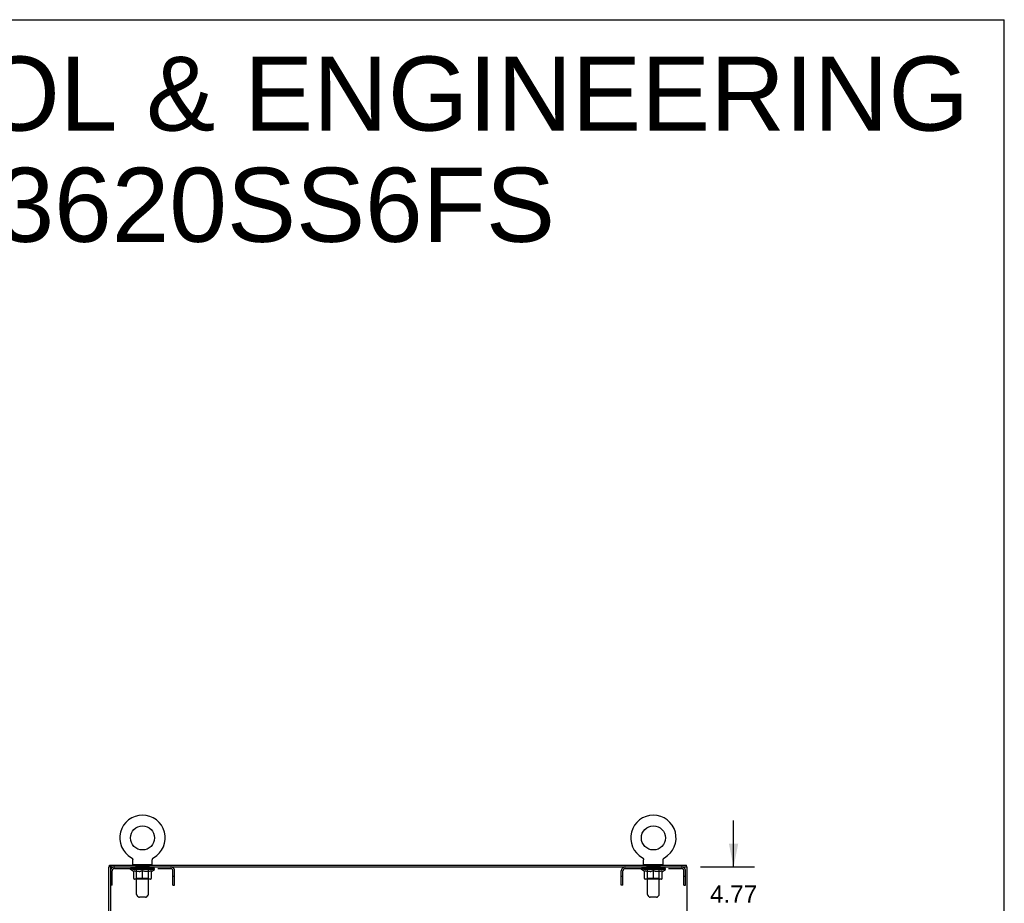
# Model space of a CAD drawing. Header units: inches. Extents: x 0 to 245, y 0 to 159.
# Tile 16 of 16: x 184 to 245, y 104 to 159. Entities that reach past the tile are written whole.
import ezdxf

# ---------------------------------------------------------------- set-up
doc = ezdxf.new("R2010")
doc.units = ezdxf.units.IN
doc.header["$LTSCALE"] = 13.479405
doc.header["$MEASUREMENT"] = 0
doc.linetypes.add('HIDDEN', pattern=[0.2, 0.1, -0.1])
doc.layers.get('0').update_dxf_attribs({"linetype": 'CONTINUOUS'})
for name, color, linetype in [('02___PRT_ALL_AXES', 7, 'CONTINUOUS'), ('DEFAULT_2', 8, 'HIDDEN'), ('DIMENSIONS', 7, 'CONTINUOUS')]:
    doc.layers.add(name, color=color, linetype=linetype)
doc.styles.get("Standard").update_dxf_attribs({"font": 'arial.ttf'})
doc.dimstyles.new('DIMSTYLE_1', dxfattribs={"dimtxt": 1.081236, "dimasz": 1.441648, "dimexe": 0.09, "dimexo": 0.07, "dimgap": 0.0375, "dimtad": 0, "dimtih": 1, "dimtoh": 1, "dimzin": 4, "dimdsep": 46, "dimtxsty": 'Standard', "dimblk": '_FILLED', "dimblk1": '_FILLED', "dimblk2": '_FILLED', "dimcen": 0.09, "dimazin": 1, "dimtfac": 1, "dimtofl": 0, "dimtmove": 0, "dimatfit": 3, "dimldrblk": '_FILLED', "dimfxl": 0, "dimtolj": 1, "dimtzin": 4, "dimarcsym": 0})

# ---------------------------------------------------------------- blocks, each defined once
blk = doc.blocks.new('_FILLED')
at = {"color": 0, "linetype": 'ByBlock'}
blk.add_solid([(0, 0), (-1, 0.2), (-1, -0.2)], dxfattribs=at)
blk = doc.blocks.new('*D10')
at = {"layer": 'DIMENSIONS', "color": 2, "linetype": 'Continuous'}
for p, q in [((228.233, 105.852), (228.233, 108.735)), ((226.181, 105.852), (229.53, 105.852)), ((226.15, 101.081), (229.53, 101.081)), ((228.233, 101.081), (228.233, 98.198))]:
    blk.add_line(p, q, dxfattribs=at)
at = {"layer": 'DIMENSIONS', "color": 2, "linetype": 'Continuous', "xscale": 1.4416475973, "yscale": 1.4416475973, "zscale": 1.4416475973}
for p, rotation in [((228.233, 105.852), 270), ((228.233, 101.081), 90)]:
    blk.add_blockref('_FILLED', p, dxfattribs=dict(at, rotation=rotation))
at = {"layer": 'DIMENSIONS', "color": 2, "linetype": 'Continuous', "insert": (228.233, 104.699), "char_height": 1.0812, "width": 2.93823, "attachment_point": 2, "line_spacing_factor": 0.9}
blk.add_mtext('4.77\\PI.D.', dxfattribs=at)

msp = doc.modelspace()

# ---------------------------------------------------------------- linework, layer by layer
at = {"color": 7, "linetype": 'Continuous'}
for p, q in [((0, 158.581), (245.08, 158.581)), ((245.08, 0), (245.08, 158.581)), ((190.763, 106.428), (190.763, 106.428)), ((190.763, 106.428), (190.768, 106.425)), ((190.765, 106.427), (190.764, 106.428)), ((190.768, 106.425), (190.773, 106.422)), ((190.773, 106.422), (190.778, 106.419)), ((190.778, 106.419), (190.783, 106.415)), ((190.783, 106.415), (190.788, 106.411)), ((190.787, 106.411), (190.792, 106.407)), ((190.792, 106.407), (190.796, 106.403)), ((190.796, 106.403), (190.801, 106.399)), ((190.8, 106.399), (190.805, 106.395)), ((190.804, 106.395), (190.808, 106.39)), ((190.808, 106.39), (190.812, 106.385)), ((190.815, 106.381), (190.819, 106.376)), ((190.819, 106.376), (190.822, 106.37)), ((190.822, 106.37), (190.825, 106.365)), ((190.825, 106.365), (190.827, 106.36)), ((190.827, 106.36), (190.83, 106.354)), ((190.83, 106.355), (190.832, 106.349)), ((190.832, 106.349), (190.834, 106.343)), ((190.834, 106.343), (190.836, 106.338)), ((190.836, 106.338), (190.838, 106.332)), ((190.838, 106.332), (190.839, 106.326)), ((190.839, 106.326), (190.841, 106.32)), ((190.84, 106.32), (190.841, 106.314)), ((190.841, 106.314), (190.842, 106.308)), ((190.842, 106.308), (190.843, 106.303)), ((190.843, 106.303), (190.843, 106.297)), ((190.843, 106.297), (190.843, 106.291)), ((190.843, 106.006), (190.843, 106.291)), ((192.063, 106.006), (192.063, 106.291)), ((192.064, 106.308), (192.065, 106.314)), ((192.064, 106.303), (192.064, 106.308)), ((192.065, 106.314), (192.066, 106.32)), ((192.066, 106.32), (192.067, 106.326)), ((192.067, 106.326), (192.069, 106.332)), ((192.068, 106.332), (192.07, 106.338)), ((192.07, 106.338), (192.072, 106.343)), ((192.072, 106.343), (192.074, 106.349)), ((192.074, 106.349), (192.076, 106.355)), ((192.076, 106.354), (192.079, 106.36)), ((192.079, 106.36), (192.082, 106.365)), ((192.082, 106.365), (192.085, 106.37)), ((192.084, 106.37), (192.088, 106.376)), ((192.088, 106.375), (192.091, 106.381)), ((192.091, 106.38), (192.094, 106.385)), ((192.094, 106.385), (192.098, 106.39)), ((192.098, 106.39), (192.102, 106.395)), ((192.102, 106.395), (192.106, 106.399)), ((192.106, 106.399), (192.11, 106.403)), ((192.11, 106.403), (192.115, 106.407)), ((192.114, 106.407), (192.119, 106.411)), ((192.119, 106.411), (192.124, 106.415)), ((192.123, 106.415), (192.128, 106.419)), ((192.128, 106.419), (192.133, 106.422)), ((192.133, 106.422), (192.138, 106.425)), ((192.133, 106.422), (192.135, 106.423)), ((192.138, 106.425), (192.143, 106.428)), ((192.142, 106.428), (192.141, 106.427)), ((222.555, 106.428), (222.555, 106.428)), ((222.555, 106.428), (222.56, 106.425)), ((222.557, 106.427), (222.556, 106.428)), ((222.56, 106.425), (222.565, 106.422)), ((222.565, 106.422), (222.57, 106.419)), ((222.57, 106.419), (222.575, 106.415)), ((222.575, 106.415), (222.58, 106.411)), ((222.579, 106.411), (222.584, 106.407)), ((222.584, 106.407), (222.588, 106.403)), ((222.588, 106.403), (222.593, 106.399)), ((222.592, 106.399), (222.597, 106.395)), ((222.596, 106.395), (222.6, 106.39)), ((222.6, 106.39), (222.604, 106.385)), ((222.604, 106.385), (222.608, 106.38)), ((222.607, 106.381), (222.611, 106.375)), ((222.611, 106.376), (222.614, 106.37)), ((222.614, 106.37), (222.617, 106.365)), ((222.617, 106.365), (222.619, 106.36)), ((222.619, 106.36), (222.622, 106.354)), ((222.622, 106.355), (222.624, 106.349)), ((222.624, 106.349), (222.626, 106.343)), ((222.626, 106.343), (222.628, 106.338)), ((222.628, 106.338), (222.63, 106.332)), ((222.63, 106.332), (222.631, 106.326)), ((222.631, 106.326), (222.633, 106.32)), ((222.632, 106.32), (222.633, 106.314)), ((222.633, 106.314), (222.634, 106.308)), ((222.634, 106.308), (222.635, 106.303)), ((222.635, 106.303), (222.635, 106.297)), ((222.635, 106.297), (222.635, 106.291)), ((222.635, 106.006), (222.635, 106.291)), ((223.855, 106.006), (223.855, 106.291)), ((223.856, 106.308), (223.857, 106.314)), ((223.856, 106.303), (223.856, 106.308)), ((223.857, 106.314), (223.858, 106.32)), ((223.858, 106.32), (223.859, 106.326)), ((223.859, 106.326), (223.861, 106.332)), ((223.86, 106.332), (223.862, 106.338)), ((223.862, 106.338), (223.864, 106.343)), ((223.864, 106.343), (223.866, 106.349)), ((223.866, 106.349), (223.868, 106.355)), ((223.868, 106.354), (223.871, 106.36)), ((223.871, 106.36), (223.874, 106.365)), ((223.874, 106.365), (223.877, 106.37)), ((223.876, 106.37), (223.88, 106.376)), ((223.88, 106.375), (223.883, 106.381)), ((223.883, 106.38), (223.886, 106.385)), ((223.886, 106.385), (223.89, 106.39)), ((223.89, 106.39), (223.894, 106.395)), ((223.894, 106.395), (223.898, 106.399)), ((223.898, 106.399), (223.902, 106.403)), ((223.902, 106.403), (223.907, 106.407)), ((223.906, 106.407), (223.911, 106.411)), ((223.911, 106.411), (223.916, 106.415)), ((223.915, 106.415), (223.92, 106.419)), ((223.92, 106.419), (223.925, 106.422)), ((223.925, 106.422), (223.93, 106.425)), ((223.925, 106.422), (223.927, 106.423)), ((223.93, 106.425), (223.935, 106.428)), ((223.934, 106.428), (223.933, 106.427)), ((223.935, 106.428), (223.935, 106.428)), ((189.51, 105.852), (189.349, 105.852)), ((189.401, 105.852), (189.401, 105.956)), ((189.453, 105.852), (189.453, 105.79)), ((190.858, 105.986), (190.858, 105.956)), ((192.048, 105.986), (190.858, 105.986)), ((192.048, 105.986), (192.048, 105.956)), ((222.65, 105.986), (222.65, 105.956)), ((223.84, 105.986), (222.65, 105.986)), ((223.84, 105.986), (223.84, 105.956)), ((225.297, 105.852), (225.297, 105.956))]:
    msp.add_line(p, q, dxfattribs=at)
at = {"color": 3, "linetype": 'Continuous'}
for p, q in [((189.349, 16.06), (189.349, 105.852)), ((189.401, 105.956), (225.297, 105.956)), ((189.453, 105.79), (189.453, 16.123)), ((189.516, 105.852), (225.349, 105.852)), ((225.349, 16.06), (225.349, 105.852))]:
    msp.add_line(p, q, dxfattribs=at)
at = {"color": 7, "linetype": 'Continuous'}
for points in [[(190.812, 106.385), (190.816, 106.38), (190.819, 106.375)], [(192.063, 106.291), (192.063, 106.297), (192.064, 106.303)], [(192.063, 106.291), (192.063, 106.297), (192.064, 106.303)], [(223.855, 106.291), (223.855, 106.297), (223.856, 106.303)], [(223.855, 106.291), (223.855, 106.297), (223.856, 106.303)]]:
    msp.add_lwpolyline(points, dxfattribs=at)
for centre in [(191.453, 107.658), (223.245, 107.658)]:
    msp.add_circle(centre, 0.75, dxfattribs=at)
for centre, radius, start, end in [((191.453, 107.658), 1.41, 299.26548, 240.73452), ((223.245, 107.658), 1.41, 299.26547, 240.73452), ((190.863, 106.006), 0.02, 180, 263.07693), ((192.043, 106.006), 0.02, 276.92307, 360), ((222.655, 106.006), 0.02, 180, 263.07693), ((223.835, 106.006), 0.02, 276.92307, 360)]:
    msp.add_arc(centre, radius, start, end, dxfattribs=at)
at = {"color": 3, "linetype": 'Continuous'}
msp.add_arc((189.516, 105.79), 0.0625, 90, 180, dxfattribs=at)
at = {"layer": '02___PRT_ALL_AXES', "color": 8, "linetype": 'HIDDEN'}
for p, q in [((191.016, 105.748), (191.016, 105.852)), ((191.891, 105.852), (191.016, 105.852)), ((191.891, 105.748), (191.016, 105.748)), ((191.891, 105.748), (191.891, 105.852)), ((222.808, 105.748), (222.808, 105.852)), ((223.683, 105.852), (222.808, 105.852)), ((223.683, 105.748), (222.808, 105.748)), ((223.683, 105.748), (223.683, 105.852))]:
    msp.add_line(p, q, dxfattribs=at)
at = {"layer": 'DEFAULT_2', "color": 8, "linetype": 'HIDDEN'}
for p, q in [((190.772, 106.423), (190.773, 106.422)), ((192.143, 106.428), (192.143, 106.428)), ((222.555, 106.428), (222.555, 106.428)), ((222.564, 106.423), (222.565, 106.422)), ((223.935, 106.428), (223.935, 106.428)), ((189.557, 104.727), (189.557, 105.606)), ((189.7, 105.748), (193.207, 105.748)), ((190.71, 105.693), (190.71, 105.748)), ((190.896, 105.563), (190.71, 105.693)), ((192.197, 105.693), (190.71, 105.693)), ((190.721, 105.74), (190.721, 105.748)), ((190.732, 105.736), (190.732, 105.74)), ((190.732, 105.736), (192.175, 105.736)), ((190.742, 105.736), (190.742, 105.74)), ((190.743, 105.736), (190.743, 105.74)), ((190.755, 105.74), (190.755, 105.748)), ((190.774, 105.736), (190.774, 105.74)), ((190.776, 105.736), (190.776, 105.74)), ((190.809, 105.74), (190.809, 105.748)), ((190.827, 105.736), (190.827, 105.74)), ((190.83, 105.736), (190.83, 105.74)), ((191.066, 105.74), (190.837, 105.74)), ((190.884, 105.74), (190.884, 105.748)), ((190.885, 105.736), (190.885, 105.74)), ((190.886, 105.736), (190.886, 105.74)), ((190.889, 105.736), (190.889, 105.74)), ((190.896, 105.563), (190.903, 105.563)), ((190.898, 105.736), (190.898, 105.74)), ((190.899, 105.736), (190.899, 105.74)), ((190.903, 105.736), (190.903, 105.74)), ((190.903, 105.138), (190.903, 105.618)), ((190.903, 105.618), (190.937, 105.605)), ((190.906, 105.736), (190.906, 105.741)), ((190.91, 105.736), (190.91, 105.74)), ((190.929, 105.736), (190.929, 105.74)), ((190.972, 105.593), (190.937, 105.605)), ((190.947, 105.736), (190.947, 105.74)), ((190.949, 105.736), (190.949, 105.743)), ((191.005, 105.583), (190.971, 105.593)), ((190.975, 105.74), (190.975, 105.748)), ((190.975, 105.736), (190.975, 105.74)), ((190.987, 105.736), (190.987, 105.74)), ((190.992, 105.736), (190.992, 105.74)), ((191, 105.736), (191, 105.74)), ((191.038, 105.574), (191.004, 105.583)), ((191.015, 105.736), (191.015, 105.745)), ((191.036, 105.736), (191.036, 105.74)), ((191.071, 105.568), (191.038, 105.575)), ((191.039, 105.736), (191.039, 105.74)), ((191.066, 105.736), (191.066, 105.74)), ((191.104, 105.563), (191.071, 105.568)), ((191.078, 105.986), (191.078, 105.956)), ((191.145, 105.74), (191.079, 105.74)), ((191.081, 105.74), (191.081, 105.748)), ((191.087, 105.141), (191.087, 105.69)), ((191.088, 104.14), (191.088, 105.956)), ((191.09, 105.736), (191.09, 105.74)), ((191.095, 105.736), (191.095, 105.74)), ((191.102, 105.736), (191.102, 105.746)), ((191.252, 105.563), (191.104, 105.563)), ((191.11, 105.736), (191.11, 105.74)), ((191.121, 105.736), (191.121, 105.74)), ((191.145, 105.736), (191.145, 105.74)), ((191.232, 105.74), (191.17, 105.74)), ((191.194, 105.736), (191.194, 105.74)), ((191.199, 105.74), (191.199, 105.748)), ((191.203, 105.736), (191.203, 105.74)), ((191.206, 105.736), (191.206, 105.747)), ((191.209, 105.736), (191.209, 105.74)), ((191.219, 105.736), (191.219, 105.74)), ((191.232, 105.736), (191.232, 105.74)), ((191.252, 105.563), (191.285, 105.568)), ((191.327, 105.74), (191.269, 105.74)), ((191.285, 105.736), (191.285, 105.74)), ((191.318, 105.575), (191.285, 105.568)), ((191.318, 105.74), (191.41, 105.745)), ((191.351, 105.583), (191.318, 105.574)), ((191.324, 105.74), (191.324, 105.748)), ((191.325, 105.748), (191.324, 105.748)), ((191.325, 105.74), (191.325, 105.748)), ((191.325, 105.736), (191.325, 105.74)), ((191.327, 105.736), (191.327, 105.74)), ((191.33, 105.736), (191.33, 105.741)), ((191.331, 105.736), (191.331, 105.74)), ((191.385, 105.593), (191.351, 105.583)), ((191.374, 105.74), (191.447, 105.74)), ((191.382, 105.736), (191.382, 105.74)), ((191.419, 105.605), (191.384, 105.593)), ((191.386, 105.74), (191.386, 105.744)), ((191.41, 105.74), (191.41, 105.745)), ((191.453, 105.618), (191.418, 105.605)), ((191.425, 105.736), (191.425, 105.74)), ((191.45, 105.74), (191.45, 105.74)), ((191.45, 105.736), (191.45, 105.74)), ((191.45, 105.736), (191.45, 105.74)), ((191.453, 105.74), (191.453, 105.748)), ((191.453, 105.748), (191.588, 105.74)), ((191.453, 105.095), (191.453, 105.618)), ((191.453, 105.618), (191.488, 105.605)), ((191.456, 105.736), (191.456, 105.74)), ((191.456, 105.736), (191.456, 105.74)), ((191.456, 105.74), (191.456, 105.74)), ((191.481, 105.736), (191.481, 105.74)), ((191.481, 105.74), (191.532, 105.74)), ((191.522, 105.593), (191.488, 105.605)), ((191.556, 105.583), (191.521, 105.593)), ((191.524, 105.736), (191.524, 105.74)), ((191.589, 105.574), (191.555, 105.583)), ((191.575, 105.736), (191.575, 105.74)), ((191.577, 105.736), (191.577, 105.741)), ((191.58, 105.736), (191.58, 105.74)), ((191.58, 105.74), (191.637, 105.74)), ((191.582, 105.74), (191.582, 105.748)), ((191.582, 105.74), (191.582, 105.748)), ((191.582, 105.748), (191.582, 105.748)), ((191.582, 105.736), (191.582, 105.74)), ((191.622, 105.568), (191.588, 105.575)), ((191.621, 105.736), (191.621, 105.74)), ((191.654, 105.563), (191.621, 105.568)), ((191.803, 105.563), (191.654, 105.563)), ((191.674, 105.736), (191.674, 105.74)), ((191.674, 105.74), (191.737, 105.74)), ((191.688, 105.736), (191.688, 105.74)), ((191.697, 105.736), (191.697, 105.74)), ((191.7, 105.736), (191.7, 105.747)), ((191.703, 105.736), (191.703, 105.74)), ((191.707, 105.74), (191.707, 105.748)), ((191.713, 105.736), (191.713, 105.74)), ((191.762, 105.736), (191.762, 105.74)), ((191.762, 105.74), (191.827, 105.74)), ((191.786, 105.736), (191.786, 105.74)), ((191.797, 105.736), (191.797, 105.74)), ((191.803, 105.563), (191.836, 105.568)), ((191.804, 105.736), (191.804, 105.746)), ((191.811, 105.736), (191.811, 105.74)), ((191.817, 105.736), (191.817, 105.74)), ((191.818, 104.14), (191.818, 105.956)), ((191.819, 105.141), (191.819, 105.69)), ((191.825, 105.74), (191.825, 105.748)), ((191.828, 105.986), (191.828, 105.956)), ((191.869, 105.575), (191.835, 105.568)), ((191.84, 105.736), (191.84, 105.74)), ((191.84, 105.74), (192.069, 105.74)), ((191.868, 105.736), (191.868, 105.74)), ((191.902, 105.583), (191.868, 105.574)), ((191.87, 105.736), (191.87, 105.74)), ((191.891, 105.736), (191.891, 105.745)), ((191.935, 105.593), (191.901, 105.583)), ((191.907, 105.736), (191.907, 105.74)), ((191.915, 105.736), (191.915, 105.74)), ((191.92, 105.736), (191.92, 105.74)), ((191.931, 105.74), (191.931, 105.748)), ((191.931, 105.736), (191.931, 105.74)), ((191.969, 105.605), (191.935, 105.593)), ((191.957, 105.736), (191.957, 105.743)), ((191.959, 105.736), (191.959, 105.74)), ((192.004, 105.618), (191.969, 105.605)), ((191.977, 105.736), (191.977, 105.74)), ((191.997, 105.736), (191.997, 105.74)), ((192.001, 105.736), (192.001, 105.741)), ((192.004, 105.736), (192.004, 105.74)), ((192.004, 105.138), (192.004, 105.618)), ((192.004, 105.563), (192.01, 105.563)), ((192.008, 105.736), (192.008, 105.74)), ((192.008, 105.736), (192.008, 105.74)), ((192.01, 105.563), (192.197, 105.693)), ((192.018, 105.736), (192.018, 105.74)), ((192.021, 105.736), (192.021, 105.74)), ((192.021, 105.736), (192.021, 105.74)), ((192.023, 105.74), (192.023, 105.748)), ((192.076, 105.736), (192.076, 105.74)), ((192.08, 105.736), (192.08, 105.74)), ((192.097, 105.74), (192.097, 105.748)), ((192.13, 105.736), (192.13, 105.74)), ((192.132, 105.736), (192.132, 105.74)), ((192.152, 105.74), (192.152, 105.748)), ((192.163, 105.736), (192.163, 105.74)), ((192.164, 105.736), (192.164, 105.74)), ((192.175, 105.736), (192.175, 105.74)), ((192.185, 105.74), (192.185, 105.748)), ((192.197, 105.693), (192.197, 105.748)), ((193.349, 104.727), (193.349, 105.606)), ((193.453, 104.727), (193.453, 105.606)), ((221.245, 104.727), (221.245, 105.606)), ((221.349, 104.727), (221.349, 105.606)), ((221.492, 105.748), (224.999, 105.748)), ((222.502, 105.693), (222.502, 105.748)), ((223.989, 105.693), (222.502, 105.693)), ((222.688, 105.563), (222.502, 105.693)), ((222.513, 105.74), (222.513, 105.748)), ((222.524, 105.736), (222.524, 105.74)), ((222.524, 105.736), (223.967, 105.736)), ((222.534, 105.736), (222.534, 105.74)), ((222.535, 105.736), (222.535, 105.74)), ((222.547, 105.74), (222.547, 105.748)), ((222.566, 105.736), (222.566, 105.74)), ((222.568, 105.736), (222.568, 105.74)), ((222.601, 105.74), (222.601, 105.748)), ((222.619, 105.736), (222.619, 105.74)), ((222.622, 105.736), (222.622, 105.74)), ((222.858, 105.74), (222.629, 105.74)), ((222.676, 105.74), (222.676, 105.748)), ((222.677, 105.736), (222.677, 105.74)), ((222.678, 105.736), (222.678, 105.74)), ((222.681, 105.736), (222.681, 105.74)), ((222.688, 105.563), (222.695, 105.563)), ((222.69, 105.736), (222.69, 105.74)), ((222.691, 105.736), (222.691, 105.74)), ((222.695, 105.736), (222.695, 105.74)), ((222.695, 105.138), (222.695, 105.618)), ((222.695, 105.618), (222.729, 105.605)), ((222.698, 105.736), (222.698, 105.741)), ((222.702, 105.736), (222.702, 105.74)), ((222.721, 105.736), (222.721, 105.74)), ((222.764, 105.593), (222.729, 105.605)), ((222.739, 105.736), (222.739, 105.74)), ((222.741, 105.736), (222.741, 105.743)), ((222.797, 105.583), (222.763, 105.593)), ((222.767, 105.74), (222.767, 105.748)), ((222.767, 105.736), (222.767, 105.74)), ((222.779, 105.736), (222.779, 105.74)), ((222.784, 105.736), (222.784, 105.74)), ((222.792, 105.736), (222.792, 105.74)), ((222.83, 105.574), (222.796, 105.583)), ((222.807, 105.736), (222.807, 105.745)), ((222.828, 105.736), (222.828, 105.74)), ((222.863, 105.568), (222.83, 105.575)), ((222.831, 105.736), (222.831, 105.74)), ((222.858, 105.736), (222.858, 105.74)), ((222.896, 105.563), (222.863, 105.568)), ((222.87, 105.986), (222.87, 105.956)), ((222.937, 105.74), (222.871, 105.74)), ((222.873, 105.74), (222.873, 105.748)), ((222.879, 105.141), (222.879, 105.69)), ((222.88, 104.14), (222.88, 105.956)), ((222.882, 105.736), (222.882, 105.74)), ((222.887, 105.736), (222.887, 105.74)), ((222.894, 105.736), (222.894, 105.746)), ((223.044, 105.563), (222.896, 105.563)), ((222.902, 105.736), (222.902, 105.74)), ((222.913, 105.736), (222.913, 105.74)), ((222.937, 105.736), (222.937, 105.74)), ((223.024, 105.74), (222.962, 105.74)), ((222.986, 105.736), (222.986, 105.74)), ((222.991, 105.74), (222.991, 105.748)), ((222.995, 105.736), (222.995, 105.74)), ((222.998, 105.736), (222.998, 105.747)), ((223.001, 105.736), (223.001, 105.74)), ((223.011, 105.736), (223.011, 105.74)), ((223.024, 105.736), (223.024, 105.74)), ((223.044, 105.563), (223.077, 105.568)), ((223.119, 105.74), (223.061, 105.74)), ((223.077, 105.736), (223.077, 105.74)), ((223.11, 105.575), (223.077, 105.568)), ((223.11, 105.74), (223.202, 105.745)), ((223.143, 105.583), (223.11, 105.574)), ((223.116, 105.74), (223.116, 105.748)), ((223.117, 105.748), (223.116, 105.748)), ((223.117, 105.74), (223.117, 105.748)), ((223.117, 105.736), (223.117, 105.74)), ((223.119, 105.736), (223.119, 105.74)), ((223.122, 105.736), (223.122, 105.741)), ((223.123, 105.736), (223.123, 105.74)), ((223.177, 105.593), (223.143, 105.583)), ((223.166, 105.74), (223.239, 105.74)), ((223.174, 105.736), (223.174, 105.74)), ((223.211, 105.605), (223.176, 105.593)), ((223.178, 105.74), (223.178, 105.744)), ((223.202, 105.74), (223.202, 105.745)), ((223.245, 105.618), (223.21, 105.605)), ((223.217, 105.736), (223.217, 105.74)), ((223.242, 105.74), (223.242, 105.74)), ((223.242, 105.736), (223.242, 105.74)), ((223.242, 105.736), (223.242, 105.74)), ((223.245, 105.74), (223.245, 105.748)), ((223.245, 105.748), (223.38, 105.74)), ((223.245, 105.095), (223.245, 105.618)), ((223.245, 105.618), (223.28, 105.605)), ((223.248, 105.736), (223.248, 105.74)), ((223.248, 105.736), (223.248, 105.74)), ((223.248, 105.74), (223.248, 105.74)), ((223.273, 105.736), (223.273, 105.74)), ((223.273, 105.74), (223.324, 105.74)), ((223.314, 105.593), (223.28, 105.605)), ((223.348, 105.583), (223.313, 105.593)), ((223.316, 105.736), (223.316, 105.74)), ((223.381, 105.574), (223.347, 105.583)), ((223.367, 105.736), (223.367, 105.74)), ((223.369, 105.736), (223.369, 105.741)), ((223.372, 105.736), (223.372, 105.74)), ((223.372, 105.74), (223.429, 105.74)), ((223.374, 105.74), (223.374, 105.748)), ((223.374, 105.74), (223.374, 105.748)), ((223.374, 105.748), (223.374, 105.748)), ((223.374, 105.736), (223.374, 105.74)), ((223.414, 105.568), (223.38, 105.575)), ((223.413, 105.736), (223.413, 105.74)), ((223.446, 105.563), (223.413, 105.568)), ((223.595, 105.563), (223.446, 105.563)), ((223.466, 105.736), (223.466, 105.74)), ((223.466, 105.74), (223.529, 105.74)), ((223.48, 105.736), (223.48, 105.74)), ((223.489, 105.736), (223.489, 105.74)), ((223.492, 105.736), (223.492, 105.747)), ((223.495, 105.736), (223.495, 105.74)), ((223.499, 105.74), (223.499, 105.748)), ((223.505, 105.736), (223.505, 105.74)), ((223.554, 105.736), (223.554, 105.74)), ((223.554, 105.74), (223.619, 105.74)), ((223.578, 105.736), (223.578, 105.74)), ((223.589, 105.736), (223.589, 105.74)), ((223.595, 105.563), (223.628, 105.568)), ((223.596, 105.736), (223.596, 105.746)), ((223.603, 105.736), (223.603, 105.74)), ((223.609, 105.736), (223.609, 105.74)), ((223.61, 104.14), (223.61, 105.956)), ((223.611, 105.141), (223.611, 105.69)), ((223.617, 105.74), (223.617, 105.748)), ((223.62, 105.986), (223.62, 105.956)), ((223.661, 105.575), (223.627, 105.568)), ((223.632, 105.736), (223.632, 105.74)), ((223.632, 105.74), (223.861, 105.74)), ((223.66, 105.736), (223.66, 105.74)), ((223.694, 105.583), (223.66, 105.574)), ((223.662, 105.736), (223.662, 105.74)), ((223.683, 105.736), (223.683, 105.745)), ((223.727, 105.593), (223.693, 105.583)), ((223.699, 105.736), (223.699, 105.74)), ((223.707, 105.736), (223.707, 105.74)), ((223.712, 105.736), (223.712, 105.74)), ((223.723, 105.74), (223.723, 105.748)), ((223.723, 105.736), (223.723, 105.74)), ((223.761, 105.605), (223.727, 105.593)), ((223.749, 105.736), (223.749, 105.743)), ((223.751, 105.736), (223.751, 105.74)), ((223.796, 105.618), (223.761, 105.605)), ((223.769, 105.736), (223.769, 105.74)), ((223.789, 105.736), (223.789, 105.74)), ((223.793, 105.736), (223.793, 105.741)), ((223.796, 105.736), (223.796, 105.74)), ((223.796, 105.138), (223.796, 105.618)), ((223.796, 105.563), (223.802, 105.563)), ((223.8, 105.736), (223.8, 105.74)), ((223.8, 105.736), (223.8, 105.74)), ((223.802, 105.563), (223.989, 105.693)), ((223.81, 105.736), (223.81, 105.74)), ((223.813, 105.736), (223.813, 105.74)), ((223.813, 105.736), (223.813, 105.74)), ((223.815, 105.74), (223.815, 105.748)), ((223.868, 105.736), (223.868, 105.74)), ((223.872, 105.736), (223.872, 105.74)), ((223.889, 105.74), (223.889, 105.748)), ((223.922, 105.736), (223.922, 105.74)), ((223.924, 105.736), (223.924, 105.74)), ((223.944, 105.74), (223.944, 105.748)), ((223.955, 105.736), (223.955, 105.74)), ((223.956, 105.736), (223.956, 105.74)), ((223.967, 105.736), (223.967, 105.74)), ((223.977, 105.74), (223.977, 105.748)), ((223.989, 105.693), (223.989, 105.748)), ((225.141, 104.727), (225.141, 105.606)), ((225.245, 104.727), (225.245, 105.606)), ((189.557, 105.257), (189.453, 105.257)), ((191.96, 105.095), (190.946, 105.095)), ((191.087, 105.141), (191.041, 105.095)), ((191.819, 105.141), (191.087, 105.141)), ((191.819, 105.141), (191.866, 105.095)), ((193.453, 105.257), (193.349, 105.257)), ((221.349, 105.257), (221.245, 105.257)), ((223.752, 105.095), (222.738, 105.095)), ((222.879, 105.141), (222.833, 105.095)), ((223.611, 105.141), (222.879, 105.141)), ((223.611, 105.141), (223.658, 105.095)), ((225.245, 105.257), (225.141, 105.257)), ((189.557, 104.727), (189.453, 104.727)), ((193.349, 104.727), (193.453, 104.727)), ((221.349, 104.727), (221.245, 104.727)), ((225.141, 104.727), (225.245, 104.727)), ((191.189, 103.998), (191.117, 104.07)), ((191.647, 103.969), (191.26, 103.969)), ((191.717, 103.998), (191.789, 104.07)), ((222.981, 103.998), (222.909, 104.07)), ((223.439, 103.969), (223.052, 103.969)), ((223.509, 103.998), (223.581, 104.07))]:
    msp.add_line(p, q, dxfattribs=at)
for centre, radius, start, end in [((189.7, 105.606), 0.246, 90, 180), ((189.7, 105.606), 0.142, 90, 180), ((190.863, 106.006), 0.02, 263.07693, 270), ((191.041, 105.69), 0.0466, 0, 90), ((191.058, 105.956), 0.03, 0, 90), ((191.848, 105.956), 0.03, 90, 180), ((191.866, 105.69), 0.0466, 90, 180), ((192.043, 106.006), 0.02, 270, 276.92307), ((193.207, 105.606), 0.246, 0, 90), ((193.207, 105.606), 0.142, 0, 90), ((221.492, 105.606), 0.246, 90, 180), ((221.492, 105.606), 0.142, 90, 180), ((222.655, 106.006), 0.02, 263.07693, 270), ((222.833, 105.69), 0.0466, 0, 90), ((222.85, 105.956), 0.03, 0, 90), ((223.64, 105.956), 0.03, 90, 180), ((223.658, 105.69), 0.0466, 90, 180), ((223.835, 106.006), 0.02, 270, 276.92307), ((224.999, 105.606), 0.246, 0, 90), ((224.999, 105.606), 0.142, 0, 90), ((190.946, 105.138), 0.0434, 180, 270), ((191.96, 105.138), 0.0434, 270, 360), ((222.738, 105.138), 0.0434, 180, 270), ((223.752, 105.138), 0.0434, 270, 360), ((191.188, 104.14), 0.1, 180, 225), ((191.26, 104.069), 0.1, 225, 270), ((191.647, 104.069), 0.1, 270, 315), ((191.718, 104.14), 0.1, 315, 360), ((222.98, 104.14), 0.1, 180, 225), ((223.052, 104.069), 0.1, 225, 270), ((223.439, 104.069), 0.1, 270, 315), ((223.51, 104.14), 0.1, 315, 360)]:
    msp.add_arc(centre, radius, start, end, dxfattribs=at)
for centre, major_axis, ratio, start_param, end_param in [((191.453, 105.748), (0.743, 0.008), 0.059247, 2.966439, 3.140971), ((190.686, 105.734), (0.232, 0), 0.060167, 0.426548, 1.470503), ((191.453, 105.748), (0.744, 0), 0.060167, 3.141593, 3.316126), ((190.686, 105.726), (0.232, 0.002), 0.059247, 1.374323, 1.469882), ((191.453, 105.748), (0.743, 0.015), 0.056515, 2.79136, 2.965893), ((190.658, 105.734), (0.232, 0.002), 0.059247, 0.251393, 1.295349), ((190.738, 105.734), (0.232, -0.002), 0.059247, 0.601702, 1.645657), ((191.453, 105.748), (0.743, -0.008), 0.059247, -2.966439, -2.791906), ((190.738, 105.726), (0.232, 0), 0.060167, 1.549477, 1.645036), ((190.658, 105.726), (0.232, 0.005), 0.056515, 1.199244, 1.294804), ((190.742, 105.729), (0.192, 0.002), 0.059247, 1.051627, 1.625044), ((190.719, 105.729), (0.192, 0.004), 0.056515, 0.876548, 1.449966), ((190.787, 105.729), (0.192, 0), 0.060167, 1.226781, 1.800198), ((191.453, 105.748), (0.743, 0.022), 0.052059, 2.616423, 2.790956), ((190.654, 105.734), (0.232, 0.005), 0.056515, 0.076315, 1.120271), ((190.812, 105.734), (0.232, -0.005), 0.056515, 0.77678, 1.820736), ((191.453, 105.748), (0.743, -0.015), 0.056515, -2.79136, -2.616827), ((190.812, 105.726), (0.232, -0.002), 0.059247, 1.724631, 1.82019), ((190.654, 105.726), (0.232, 0.007), 0.052059, 1.024308, 1.119867), ((190.718, 105.729), (0.192, 0.006), 0.052059, 0.701611, 1.275029), ((190.852, 105.729), (0.192, -0.002), 0.059247, 1.401935, 1.975352), ((191.453, 105.748), (0.743, 0.029), 0.046022, 2.441677, 2.61621), ((190.905, 105.734), (0.232, -0.007), 0.052059, 0.951717, 1.995673), ((191.453, 105.748), (0.743, -0.022), 0.052059, -2.616423, -2.441891), ((190.674, 105.734), (0.232, 0.007), 0.052059, -0.098622, 0.945334), ((190.905, 105.726), (0.232, -0.005), 0.056515, 1.899709, 1.995269), ((190.674, 105.726), (0.232, 0.009), 0.046022, 0.849561, 0.945121), ((190.74, 105.729), (0.192, 0.007), 0.046022, 0.526865, 1.100283), ((190.935, 105.729), (0.192, -0.004), 0.056515, 1.577013, 2.150431), ((191.453, 105.748), (0.743, 0.034), 0.038593, 2.267147, 2.44168), ((191.014, 105.734), (0.232, -0.009), 0.046022, 1.126463, 2.170419), ((190.718, 105.734), (0.232, 0.009), 0.046022, -0.273368, 0.770588), ((191.453, 105.748), (0.743, -0.029), 0.046022, -2.441677, -2.267144), ((191.014, 105.726), (0.232, -0.007), 0.052059, 2.074646, 2.170205), ((190.718, 105.726), (0.232, 0.011), 0.038593, 0.675031, 0.77059), ((190.783, 105.729), (0.192, 0.009), 0.038593, 0.352335, 0.925752), ((191.034, 105.729), (0.192, -0.006), 0.052059, 1.75195, 2.325367), ((191.453, 105.748), (0.743, 0.039), 0.030002, 2.09283, 2.267363), ((191.137, 105.734), (0.232, -0.011), 0.038593, 1.300994, 2.344949), ((190.784, 105.734), (0.232, 0.011), 0.038593, -0.447899, 0.596057), ((191.453, 105.748), (0.743, -0.034), 0.038593, -2.267147, -2.092614), ((191.137, 105.726), (0.232, -0.009), 0.046022, 2.249392, 2.344952), ((190.784, 105.726), (0.232, 0.012), 0.030002, 0.500714, 0.596274), ((190.847, 105.729), (0.192, 0.01), 0.030002, 0.178018, 0.751436), ((191.146, 105.729), (0.192, -0.007), 0.046022, 1.926696, 2.500114), ((190.87, 105.734), (0.232, 0.012), 0.030002, -0.622215, 0.421741), ((191.453, 105.748), (0.743, 0.042), 0.020513, 1.918702, 2.093235), ((191.27, 105.734), (0.232, -0.012), 0.030002, 1.47531, 2.519266), ((191.453, 105.748), (0.743, -0.039), 0.030002, -2.09283, -1.918297), ((191.27, 105.726), (0.232, -0.011), 0.038593, 2.423923, 2.519482), ((190.87, 105.726), (0.232, 0.013), 0.020513, 0.326586, 0.422146), ((190.929, 105.729), (0.192, 0.011), 0.020513, 0.00389, 0.577307), ((191.267, 105.729), (0.192, -0.009), 0.038593, 2.101227, 2.674644), ((190.974, 105.734), (0.232, 0.013), 0.020513, -0.796343, 0.247613), ((191.453, 105.748), (0.743, 0.044), 0.010411, 1.744712, 1.919245), ((191.408, 105.734), (0.232, -0.013), 0.020513, 1.649438, 2.693394), ((191.453, 105.748), (0.743, -0.042), 0.020513, -1.918702, -1.744169), ((191.408, 105.726), (0.232, -0.012), 0.030002, 2.598239, 2.693799), ((190.974, 105.726), (0.232, 0.014), 0.010411, 0.152596, 0.248156), ((191.027, 105.729), (0.192, 0.011), 0.010411, 6.113086, 6.686503), ((191.393, 105.729), (0.192, -0.01), 0.030002, 2.275543, 2.848961), ((191.093, 105.734), (0.232, 0.014), 0.010411, -0.970333, -0.000837), ((191.547, 105.734), (0.232, -0.014), 0.010411, 1.823428, 2.867384), ((191.453, 105.748), (0.743, -0.044), 0.010411, -1.744712, -1.570179), ((191.547, 105.726), (0.232, -0.013), 0.020513, 2.772368, 2.867927), ((191.522, 105.729), (0.192, -0.011), 0.020513, 2.449671, 3.023089), ((191.359, 105.734), (0.232, 0.014), 0.010411, 0.274209, 1.318165), ((191.258, 105.729), (0.192, 0.011), 0.010411, -0.000381, 0.517932), ((191.223, 105.726), (0.232, 0.014), 0.010411, 0.195236, 0.407198), ((191.453, 105.748), (0.743, 0.044), 0.010411, -1.579123, -1.39688), ((191.684, 105.726), (0.232, -0.014), 0.010411, 2.946357, 3.041917), ((191.648, 105.729), (0.192, -0.011), 0.010411, 2.623661, 3.142044), ((191.499, 105.734), (0.232, 0.013), 0.020513, 0.448199, 1.492154), ((191.384, 105.729), (0.192, 0.011), 0.020513, 0.118504, 0.691921), ((191.359, 105.726), (0.232, 0.013), 0.020513, 0.273666, 0.369225), ((191.453, 105.748), (0.743, 0.042), 0.020513, -1.397424, -1.222891), ((191.813, 105.734), (0.232, -0.014), 0.010411, -3.140756, -2.17126), ((191.453, 105.748), (0.743, -0.044), 0.010411, 1.222347, 1.39688), ((191.637, 105.734), (0.232, 0.012), 0.030002, 0.622327, 1.666283), ((191.513, 105.729), (0.192, 0.01), 0.030002, 0.292632, 0.86605), ((191.88, 105.729), (0.192, -0.011), 0.010411, 2.738275, 3.311692), ((191.932, 105.734), (0.232, -0.013), 0.020513, 2.89398, 3.937936), ((191.499, 105.726), (0.232, 0.012), 0.030002, 0.447794, 0.543354), ((191.932, 105.726), (0.232, -0.014), 0.010411, 2.893437, 2.988996), ((191.453, 105.748), (0.743, 0.039), 0.030002, -1.223295, -1.048762), ((191.453, 105.748), (0.743, -0.042), 0.020513, 1.048358, 1.222891), ((191.769, 105.734), (0.232, 0.011), 0.038593, 0.796643, 1.840599), ((191.64, 105.729), (0.192, 0.009), 0.038593, 0.466948, 1.040366), ((191.978, 105.729), (0.192, -0.011), 0.020513, 2.564285, 3.137703), ((192.036, 105.734), (0.232, -0.012), 0.030002, 2.719852, 3.763807), ((191.892, 105.734), (0.232, 0.009), 0.046022, 0.971174, 2.01513), ((191.637, 105.726), (0.232, 0.011), 0.038593, 0.62211, 0.71767), ((192.036, 105.726), (0.232, -0.013), 0.020513, 2.719447, 2.815007), ((191.453, 105.748), (0.743, 0.034), 0.038593, -1.048979, -0.874446), ((191.453, 105.748), (0.743, -0.039), 0.030002, 0.874229, 1.048762), ((191.761, 105.729), (0.192, 0.007), 0.046022, 0.641479, 1.214897), ((192.002, 105.734), (0.232, 0.007), 0.052059, 1.14592, 2.189876), ((192.06, 105.729), (0.192, -0.01), 0.030002, 2.390157, 2.963574), ((192.123, 105.734), (0.232, -0.011), 0.038593, 2.545535, 3.589491), ((191.872, 105.729), (0.192, 0.006), 0.052059, 0.816225, 1.389643), ((191.769, 105.726), (0.232, 0.009), 0.046022, 0.796641, 0.892201), ((192.123, 105.726), (0.232, -0.012), 0.030002, 2.545319, 2.640878), ((192.095, 105.734), (0.232, 0.005), 0.056515, 1.320857, 2.364813), ((191.453, 105.748), (0.743, 0.029), 0.046022, -0.874448, -0.699915), ((191.453, 105.748), (0.743, -0.034), 0.038593, 0.699913, 0.874446), ((192.189, 105.734), (0.232, -0.009), 0.046022, 2.371005, 3.41496), ((192.123, 105.729), (0.192, -0.009), 0.038593, 2.21584, 2.789258), ((191.971, 105.729), (0.192, 0.004), 0.056515, 0.991162, 1.564579), ((192.168, 105.734), (0.232, 0.002), 0.059247, 1.495935, 2.539891), ((192.233, 105.734), (0.232, -0.007), 0.052059, 2.196258, 3.240214), ((192.167, 105.729), (0.192, -0.007), 0.046022, 2.04131, 2.614727), ((191.892, 105.726), (0.232, 0.007), 0.052059, 0.971387, 1.066947), ((192.189, 105.726), (0.232, -0.011), 0.038593, 2.371002, 2.466562), ((192.22, 105.734), (0.232, 0), 0.060167, 1.671089, 2.715045), ((192.253, 105.734), (0.232, -0.005), 0.056515, 2.021322, 3.065278), ((192.055, 105.729), (0.192, 0.002), 0.059247, 1.16624, 1.739658), ((191.453, 105.748), (0.743, 0.022), 0.052059, -0.699702, -0.525169), ((191.453, 105.748), (0.743, -0.029), 0.046022, 0.525382, 0.699915), ((192.248, 105.734), (0.232, -0.002), 0.059247, 1.846243, 2.890199), ((192.188, 105.729), (0.192, -0.006), 0.052059, 1.866564, 2.439981), ((192.12, 105.729), (0.192, 0), 0.060167, 1.341394, 1.914812), ((192.187, 105.729), (0.192, -0.004), 0.056515, 1.691627, 2.265045), ((192.164, 105.729), (0.192, -0.002), 0.059247, 1.516549, 2.089966), ((192.002, 105.726), (0.232, 0.005), 0.056515, 1.146324, 1.241883), ((192.233, 105.726), (0.232, -0.009), 0.046022, 2.196472, 2.292031), ((191.453, 105.748), (0.743, 0.015), 0.056515, -0.524765, -0.350233), ((191.453, 105.748), (0.743, -0.022), 0.052059, 0.350636, 0.525169), ((192.095, 105.726), (0.232, 0.002), 0.059247, 1.321402, 1.416962), ((192.253, 105.726), (0.232, -0.007), 0.052059, 2.021726, 2.117285), ((191.453, 105.748), (0.743, 0.008), 0.059247, -0.349687, -0.175154), ((191.453, 105.748), (0.743, -0.015), 0.056515, 0.1757, 0.350233), ((192.168, 105.726), (0.232, 0), 0.060167, 1.496556, 1.592116), ((192.248, 105.726), (0.232, -0.005), 0.056515, 1.846789, 1.942348), ((192.22, 105.726), (0.232, -0.002), 0.059247, 1.67171, 1.76727), ((191.453, 105.748), (0.744, 0), 0.060167, -0.174533, 0), ((191.453, 105.748), (0.743, -0.008), 0.059247, 0.000621, 0.175154), ((223.245, 105.748), (0.743, 0.008), 0.059247, 2.966439, 3.140971), ((222.478, 105.734), (0.232, 0), 0.060167, 0.426548, 1.470503), ((223.245, 105.748), (0.744, 0), 0.060167, 3.141593, 3.316126), ((222.478, 105.726), (0.232, 0.002), 0.059247, 1.374323, 1.469882), ((223.245, 105.748), (0.743, 0.015), 0.056515, 2.79136, 2.965893), ((222.45, 105.734), (0.232, 0.002), 0.059247, 0.251393, 1.295349), ((222.53, 105.734), (0.232, -0.002), 0.059247, 0.601702, 1.645657), ((223.245, 105.748), (0.743, -0.008), 0.059247, -2.966439, -2.791906), ((222.53, 105.726), (0.232, 0), 0.060167, 1.549477, 1.645036), ((222.45, 105.726), (0.232, 0.005), 0.056515, 1.199244, 1.294804), ((222.534, 105.729), (0.192, 0.002), 0.059247, 1.051627, 1.625044), ((222.511, 105.729), (0.192, 0.004), 0.056515, 0.876548, 1.449966), ((222.579, 105.729), (0.192, 0), 0.060167, 1.226781, 1.800198), ((223.245, 105.748), (0.743, 0.022), 0.052059, 2.616423, 2.790956), ((222.446, 105.734), (0.232, 0.005), 0.056515, 0.076315, 1.120271), ((222.604, 105.734), (0.232, -0.005), 0.056515, 0.77678, 1.820736), ((223.245, 105.748), (0.743, -0.015), 0.056515, -2.79136, -2.616827), ((222.604, 105.726), (0.232, -0.002), 0.059247, 1.724631, 1.82019), ((222.446, 105.726), (0.232, 0.007), 0.052059, 1.024308, 1.119867), ((222.51, 105.729), (0.192, 0.006), 0.052059, 0.701611, 1.275029), ((222.644, 105.729), (0.192, -0.002), 0.059247, 1.401935, 1.975352), ((223.245, 105.748), (0.743, 0.029), 0.046022, 2.441677, 2.61621), ((222.697, 105.734), (0.232, -0.007), 0.052059, 0.951717, 1.995673), ((223.245, 105.748), (0.743, -0.022), 0.052059, -2.616423, -2.441891), ((222.466, 105.734), (0.232, 0.007), 0.052059, -0.098622, 0.945334), ((222.697, 105.726), (0.232, -0.005), 0.056515, 1.899709, 1.995269), ((222.466, 105.726), (0.232, 0.009), 0.046022, 0.849561, 0.945121), ((222.532, 105.729), (0.192, 0.007), 0.046022, 0.526865, 1.100283), ((222.727, 105.729), (0.192, -0.004), 0.056515, 1.577013, 2.150431), ((223.245, 105.748), (0.743, 0.034), 0.038593, 2.267147, 2.44168), ((222.806, 105.734), (0.232, -0.009), 0.046022, 1.126463, 2.170419), ((222.51, 105.734), (0.232, 0.009), 0.046022, -0.273368, 0.770588), ((223.245, 105.748), (0.743, -0.029), 0.046022, -2.441677, -2.267144), ((222.806, 105.726), (0.232, -0.007), 0.052059, 2.074646, 2.170205), ((222.51, 105.726), (0.232, 0.011), 0.038593, 0.675031, 0.77059), ((222.575, 105.729), (0.192, 0.009), 0.038593, 0.352335, 0.925752), ((222.826, 105.729), (0.192, -0.006), 0.052059, 1.75195, 2.325367), ((223.245, 105.748), (0.743, 0.039), 0.030002, 2.09283, 2.267363), ((222.929, 105.734), (0.232, -0.011), 0.038593, 1.300994, 2.344949), ((222.576, 105.734), (0.232, 0.011), 0.038593, -0.447899, 0.596057), ((223.245, 105.748), (0.743, -0.034), 0.038593, -2.267147, -2.092614), ((222.929, 105.726), (0.232, -0.009), 0.046022, 2.249392, 2.344952), ((222.576, 105.726), (0.232, 0.012), 0.030002, 0.500714, 0.596274), ((222.639, 105.729), (0.192, 0.01), 0.030002, 0.178018, 0.751436), ((222.938, 105.729), (0.192, -0.007), 0.046022, 1.926696, 2.500114), ((222.662, 105.734), (0.232, 0.012), 0.030002, -0.622215, 0.421741), ((223.245, 105.748), (0.743, 0.042), 0.020513, 1.918702, 2.093235), ((223.062, 105.734), (0.232, -0.012), 0.030002, 1.47531, 2.519266), ((223.245, 105.748), (0.743, -0.039), 0.030002, -2.09283, -1.918297), ((223.062, 105.726), (0.232, -0.011), 0.038593, 2.423923, 2.519482), ((222.662, 105.726), (0.232, 0.013), 0.020513, 0.326586, 0.422146), ((222.721, 105.729), (0.192, 0.011), 0.020513, 0.00389, 0.577307), ((223.059, 105.729), (0.192, -0.009), 0.038593, 2.101227, 2.674644), ((222.766, 105.734), (0.232, 0.013), 0.020513, -0.796343, 0.247613), ((223.245, 105.748), (0.743, 0.044), 0.010411, 1.744712, 1.919245), ((223.2, 105.734), (0.232, -0.013), 0.020513, 1.649438, 2.693394), ((223.245, 105.748), (0.743, -0.042), 0.020513, -1.918702, -1.744169), ((223.2, 105.726), (0.232, -0.012), 0.030002, 2.598239, 2.693799), ((222.766, 105.726), (0.232, 0.014), 0.010411, 0.152596, 0.248156), ((222.819, 105.729), (0.192, 0.011), 0.010411, 6.113086, 6.686503), ((223.185, 105.729), (0.192, -0.01), 0.030002, 2.275543, 2.848961), ((222.885, 105.734), (0.232, 0.014), 0.010411, -0.970333, -0.000837), ((223.339, 105.734), (0.232, -0.014), 0.010411, 1.823428, 2.867384), ((223.245, 105.748), (0.743, -0.044), 0.010411, -1.744712, -1.570179), ((223.339, 105.726), (0.232, -0.013), 0.020513, 2.772368, 2.867927), ((223.314, 105.729), (0.192, -0.011), 0.020513, 2.449671, 3.023089), ((223.151, 105.734), (0.232, 0.014), 0.010411, 0.274209, 1.318165), ((223.05, 105.729), (0.192, 0.011), 0.010411, -0.000381, 0.517932), ((223.015, 105.726), (0.232, 0.014), 0.010411, 0.195236, 0.407198), ((223.245, 105.748), (0.743, 0.044), 0.010411, -1.579123, -1.39688), ((223.476, 105.726), (0.232, -0.014), 0.010411, 2.946357, 3.041917), ((223.44, 105.729), (0.192, -0.011), 0.010411, 2.623661, 3.142044), ((223.291, 105.734), (0.232, 0.013), 0.020513, 0.448199, 1.492154), ((223.176, 105.729), (0.192, 0.011), 0.020513, 0.118504, 0.691921), ((223.151, 105.726), (0.232, 0.013), 0.020513, 0.273666, 0.369225), ((223.245, 105.748), (0.743, 0.042), 0.020513, -1.397424, -1.222891), ((223.605, 105.734), (0.232, -0.014), 0.010411, -3.140756, -2.17126), ((223.245, 105.748), (0.743, -0.044), 0.010411, 1.222347, 1.39688), ((223.429, 105.734), (0.232, 0.012), 0.030002, 0.622327, 1.666283), ((223.305, 105.729), (0.192, 0.01), 0.030002, 0.292632, 0.86605), ((223.672, 105.729), (0.192, -0.011), 0.010411, 2.738275, 3.311692), ((223.724, 105.734), (0.232, -0.013), 0.020513, 2.89398, 3.937936), ((223.291, 105.726), (0.232, 0.012), 0.030002, 0.447794, 0.543354), ((223.724, 105.726), (0.232, -0.014), 0.010411, 2.893437, 2.988996), ((223.245, 105.748), (0.743, 0.039), 0.030002, -1.223295, -1.048762), ((223.245, 105.748), (0.743, -0.042), 0.020513, 1.048358, 1.222891), ((223.561, 105.734), (0.232, 0.011), 0.038593, 0.796643, 1.840599), ((223.432, 105.729), (0.192, 0.009), 0.038593, 0.466948, 1.040366), ((223.77, 105.729), (0.192, -0.011), 0.020513, 2.564285, 3.137703), ((223.828, 105.734), (0.232, -0.012), 0.030002, 2.719852, 3.763807), ((223.684, 105.734), (0.232, 0.009), 0.046022, 0.971174, 2.01513), ((223.429, 105.726), (0.232, 0.011), 0.038593, 0.62211, 0.71767), ((223.828, 105.726), (0.232, -0.013), 0.020513, 2.719447, 2.815007), ((223.245, 105.748), (0.743, 0.034), 0.038593, -1.048979, -0.874446), ((223.245, 105.748), (0.743, -0.039), 0.030002, 0.874229, 1.048762), ((223.553, 105.729), (0.192, 0.007), 0.046022, 0.641479, 1.214897), ((223.794, 105.734), (0.232, 0.007), 0.052059, 1.14592, 2.189876), ((223.852, 105.729), (0.192, -0.01), 0.030002, 2.390157, 2.963574), ((223.915, 105.734), (0.232, -0.011), 0.038593, 2.545535, 3.589491), ((223.664, 105.729), (0.192, 0.006), 0.052059, 0.816225, 1.389643), ((223.561, 105.726), (0.232, 0.009), 0.046022, 0.796641, 0.892201), ((223.915, 105.726), (0.232, -0.012), 0.030002, 2.545319, 2.640878), ((223.887, 105.734), (0.232, 0.005), 0.056515, 1.320857, 2.364813), ((223.245, 105.748), (0.743, 0.029), 0.046022, -0.874448, -0.699915), ((223.245, 105.748), (0.743, -0.034), 0.038593, 0.699913, 0.874446), ((223.981, 105.734), (0.232, -0.009), 0.046022, 2.371005, 3.41496), ((223.915, 105.729), (0.192, -0.009), 0.038593, 2.21584, 2.789258), ((223.763, 105.729), (0.192, 0.004), 0.056515, 0.991162, 1.564579), ((223.96, 105.734), (0.232, 0.002), 0.059247, 1.495935, 2.539891), ((224.025, 105.734), (0.232, -0.007), 0.052059, 2.196258, 3.240214), ((223.959, 105.729), (0.192, -0.007), 0.046022, 2.04131, 2.614727), ((223.684, 105.726), (0.232, 0.007), 0.052059, 0.971387, 1.066947), ((223.981, 105.726), (0.232, -0.011), 0.038593, 2.371002, 2.466562), ((224.012, 105.734), (0.232, 0), 0.060167, 1.671089, 2.715045), ((224.045, 105.734), (0.232, -0.005), 0.056515, 2.021322, 3.065278), ((223.847, 105.729), (0.192, 0.002), 0.059247, 1.16624, 1.739658), ((223.245, 105.748), (0.743, 0.022), 0.052059, -0.699702, -0.525169), ((223.245, 105.748), (0.743, -0.029), 0.046022, 0.525382, 0.699915), ((224.04, 105.734), (0.232, -0.002), 0.059247, 1.846243, 2.890199), ((223.98, 105.729), (0.192, -0.006), 0.052059, 1.866564, 2.439981), ((223.912, 105.729), (0.192, 0), 0.060167, 1.341394, 1.914812), ((223.979, 105.729), (0.192, -0.004), 0.056515, 1.691627, 2.265045), ((223.956, 105.729), (0.192, -0.002), 0.059247, 1.516549, 2.089966), ((223.794, 105.726), (0.232, 0.005), 0.056515, 1.146324, 1.241883), ((224.025, 105.726), (0.232, -0.009), 0.046022, 2.196472, 2.292031), ((223.245, 105.748), (0.743, 0.015), 0.056515, -0.524765, -0.350233), ((223.245, 105.748), (0.743, -0.022), 0.052059, 0.350636, 0.525169), ((223.887, 105.726), (0.232, 0.002), 0.059247, 1.321402, 1.416962), ((224.045, 105.726), (0.232, -0.007), 0.052059, 2.021726, 2.117285), ((223.245, 105.748), (0.743, 0.008), 0.059247, -0.349687, -0.175154), ((223.245, 105.748), (0.743, -0.015), 0.056515, 0.1757, 0.350233), ((223.96, 105.726), (0.232, 0), 0.060167, 1.496556, 1.592116), ((224.04, 105.726), (0.232, -0.005), 0.056515, 1.846789, 1.942348), ((224.012, 105.726), (0.232, -0.002), 0.059247, 1.67171, 1.76727), ((223.245, 105.748), (0.744, 0), 0.060167, -0.174533, 0), ((223.245, 105.748), (0.743, -0.008), 0.059247, 0.000621, 0.175154)]:
    msp.add_ellipse(centre, major_axis=major_axis, ratio=ratio, start_param=start_param, end_param=end_param, dxfattribs=at)

# ---------------------------------------------------------------- texts
at = {"layer": 'DIMENSIONS', "color": 2, "linetype": 'Continuous', "insert": (184.523, 156.29), "char_height": 4.61327, "width": 116.51514, "attachment_point": 2, "line_spacing_factor": 0.9}
msp.add_mtext('SAGINAW CONTROL & ENGINEERING\\PSCE-90EL3620SS6FS', dxfattribs=at)

# ---------------------------------------------------------------- dimensions: what is measured, and where the dimension line sits
at = {"layer": 'DIMENSIONS', "color": 2, "linetype": 'Continuous'}
dim = msp.add_linear_dim(base=(228.233, 101.081), p1=(226.111, 105.852), p2=(226.08, 101.081), angle=270, text='<>\\PI.D.', dimstyle='DIMSTYLE_1', dxfattribs=at)
dim.commit()
dim.dimension.update_dxf_attribs({"geometry": '*D10', "text_midpoint": (228.233, 103.348), "dimtype": 160})

doc.saveas('drawing.dxf')
